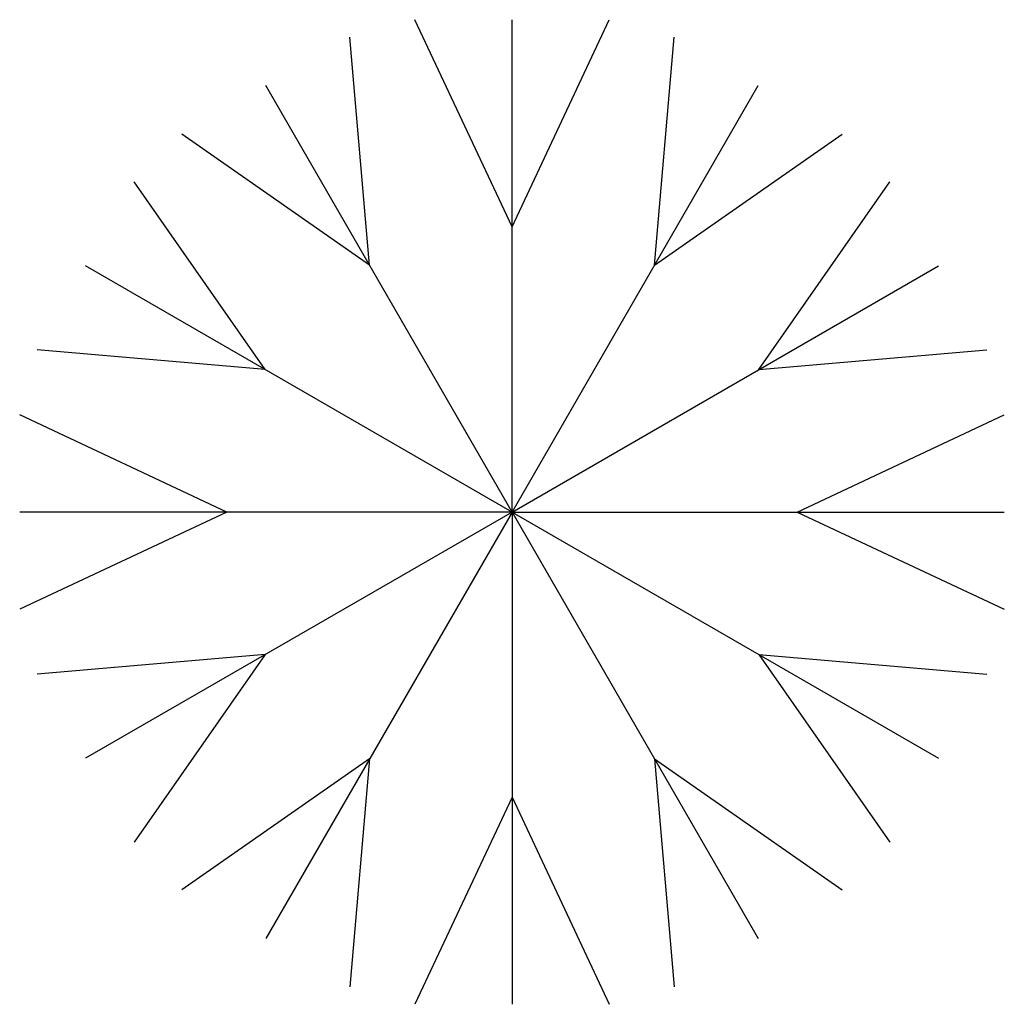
# Model space of a CAD drawing. Extents: x 12.546 to 13.529, y 14.638 to 15.621.
import ezdxf

# ---------------------------------------------------------------- set-up
doc = ezdxf.new("R2010")
doc.units = 0
doc.header["$LTSCALE"] = 20
doc.header["$MEASUREMENT"] = 0
doc.layers.get('0').update_dxf_attribs({"color": 1, "linetype": 'CONTINUOUS'})

msp = doc.modelspace()

# ---------------------------------------------------------------- linework, layer by layer
at = {"linetype": 'Continuous'}
for p, q in [((13.03771, 15.4138), (12.94067, 15.62082)), ((13.03771, 15.4138), (13.13474, 15.62082)), ((13.03771, 15.12916), (13.03771, 15.62082)), ((12.89538, 15.37567), (12.87591, 15.60347)), ((13.18003, 15.37567), (13.1995, 15.60347)), ((13.03771, 15.12916), (12.79188, 15.55495)), ((13.03771, 15.12916), (13.28353, 15.55495)), ((12.89538, 15.37567), (12.70784, 15.50643)), ((13.18003, 15.37567), (13.36757, 15.50643)), ((12.7912, 15.27148), (12.66044, 15.45903)), ((13.28421, 15.27148), (13.41497, 15.45903)), ((13.03771, 15.12916), (12.61192, 15.37499)), ((13.03771, 15.12916), (13.46349, 15.37499)), ((12.7912, 15.27148), (12.5634, 15.29095)), ((13.28421, 15.27148), (13.51201, 15.29095)), ((12.75306, 15.12916), (12.54605, 15.2262)), ((13.32235, 15.12916), (13.52936, 15.2262)), ((13.03771, 15.12916), (12.54605, 15.12916)), ((12.75306, 15.12916), (12.54605, 15.03212)), ((13.03771, 15.12916), (12.61192, 14.88333)), ((13.03771, 15.12916), (12.79188, 14.70337)), ((13.03771, 15.12916), (13.52936, 15.12916)), ((13.03771, 15.12916), (13.46349, 14.88333)), ((13.03771, 15.12916), (13.28353, 14.70337)), ((13.03771, 15.12916), (13.03771, 14.6375)), ((13.32235, 15.12916), (13.52936, 15.03212)), ((12.7912, 14.98684), (12.5634, 14.96737)), ((12.7912, 14.98684), (12.66044, 14.79929)), ((13.28421, 14.98684), (13.41497, 14.79929)), ((13.28421, 14.98684), (13.51201, 14.96737)), ((12.89538, 14.88265), (12.70784, 14.75189)), ((12.89538, 14.88265), (12.87591, 14.65485)), ((13.18003, 14.88265), (13.1995, 14.65485)), ((13.18003, 14.88265), (13.36757, 14.75189)), ((13.03771, 14.84452), (12.94067, 14.6375)), ((13.03771, 14.84452), (13.13474, 14.6375))]:
    msp.add_line(p, q, dxfattribs=at)

doc.saveas('drawing.dxf')
